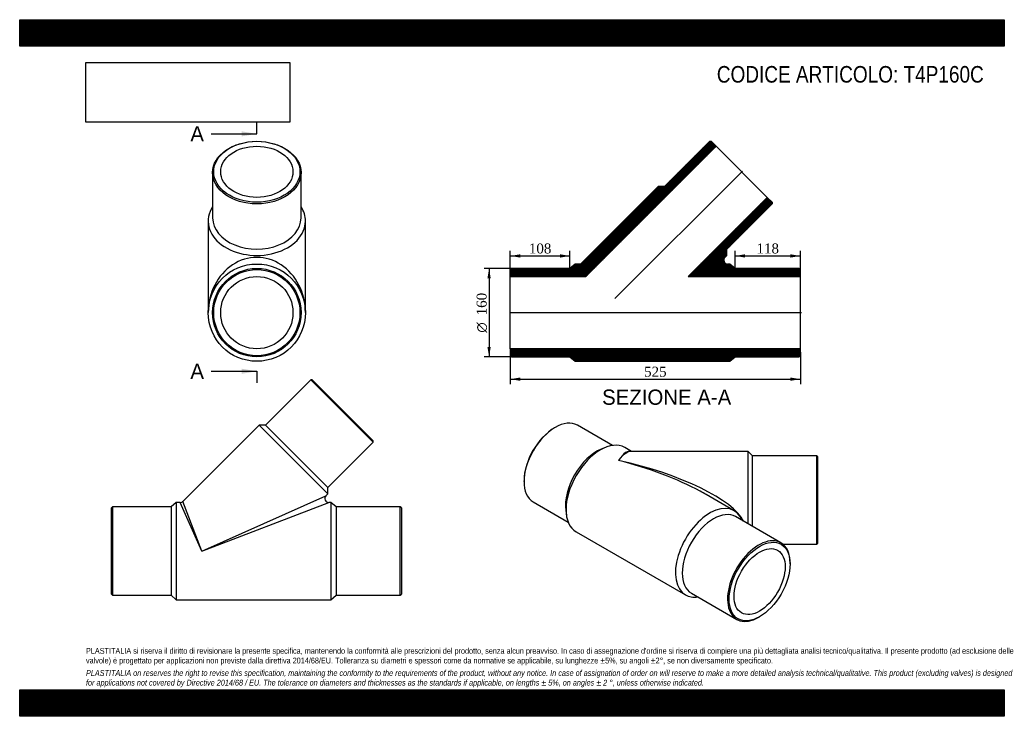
# Model space of a CAD drawing. Header units: millimetres. Extents: x 0 to 1782, y 0 to 1260.
import ezdxf
from ezdxf.enums import TextEntityAlignment as Align
from ezdxf.lldxf.tags import DXFTag

# ---------------------------------------------------------------- set-up
doc = ezdxf.new("R2010")
doc.units = ezdxf.units.MM
doc.header["$LTSCALE"] = 6
for name, color, linetype in [('Default', 7, 'Continuous'), ('DV3_Default', 7, 'Continuous'), ('T4P160C', 7, 'Continuous')]:
    doc.layers.add(name, color=color, linetype=linetype)
doc.styles.add('SEACAD_Solid_Edge_ANSI', font='seans.ttf')
doc.styles.add('SEACAD_Solid_Edge_ANSI1_Symbols', font='semeca1.ttf')
doc.styles.add('SEACAD_Times_New_Roman', font='times.ttf')
tags = doc.linetypes.add('CENTER2', pattern=[28.575, 19.05, -3.175, 3.175, -3.175]).pattern_tags.tags
tags[10:11] = [DXFTag(74, 4), DXFTag(75, 0), DXFTag(340, '0'), DXFTag(46, 0.0), DXFTag(50, 0.0), DXFTag(44, 0.0), DXFTag(45, 0.0)]
tags[8:9] = [DXFTag(74, 4), DXFTag(75, 0), DXFTag(340, '0'), DXFTag(46, 0.0), DXFTag(50, 0.0), DXFTag(44, 0.0), DXFTag(45, 0.0)]
tags[6:7] = [DXFTag(74, 4), DXFTag(75, 0), DXFTag(340, '0'), DXFTag(46, 0.0), DXFTag(50, 0.0), DXFTag(44, 0.0), DXFTag(45, 0.0)]
tags[4:5] = [DXFTag(74, 4), DXFTag(75, 0), DXFTag(340, '0'), DXFTag(46, 0.0), DXFTag(50, 0.0), DXFTag(44, 0.0), DXFTag(45, 0.0)]
doc.dimstyles.new('ANSImm', dxfattribs={"dimtxt": 18, "dimasz": 18, "dimexe": 9, "dimexo": 0, "dimgap": 4.5, "dimtad": 1, "dimdsep": 46, "dimtxsty": 'SEACAD_Times_New_Roman', "dimblk1": '_SE_FILLED', "dimblk2": '_SE_FILLED', "dimsah": 1, "dimcen": 9, "dimazin": 0, "dimtfac": 0.85, "dimtdec": 3, "dimtofl": 0, "dimtmove": 0, "dimatfit": 3, "dimfxl": 1, "dimarcsym": 0})
picture_1 = doc.add_image_def('image1.jpg', size_in_pixel=(4302, 1260))

# ---------------------------------------------------------------- blocks, each defined once
blk = doc.blocks.new('SE')
at = {"layer": 'T4P160C', "color": 7, "linetype": 'Continuous'}
for p, q in [((526.7, 608.8), (444.7, 526.8)), ((639.8, 495.6), (526.7, 608.8)), ((529.5, 608.8), (526.7, 608.8)), ((529.5, 608.8), (639.8, 498.5)), ((433.4, 526.8), (295.4, 388.8)), ((433.4, 526.8), (557.8, 402.3)), ((444.7, 526.8), (433.4, 526.8)), ((444.7, 526.8), (557.8, 413.6)), ((557.8, 413.6), (639.8, 495.6)), ((639.8, 495.6), (639.8, 498.5)), ((557.8, 402.3), (557.8, 413.6)), ((329.8, 298.8), (554.2, 398.7)), ((554.2, 398.7), (557.8, 402.3)), ((167.9, 378.8), (165.9, 376.8)), ((165.9, 220.8), (165.9, 376.8)), ((167.9, 378.8), (167.9, 218.8)), ((273.9, 378.8), (167.9, 378.8)), ((283.4, 386.8), (273.9, 378.8)), ((273.9, 378.8), (273.9, 218.8)), ((283.4, 386.8), (283.4, 210.8)), ((290.5, 386.8), (283.4, 386.8)), ((329.8, 298.8), (290.5, 386.8)), ((329.8, 298.8), (295.4, 388.8)), ((329.8, 298.8), (559.2, 386.8)), ((563.4, 386.8), (559.2, 386.8)), ((563.4, 386.8), (563.4, 210.8)), ((572.9, 378.8), (563.4, 386.8)), ((572.9, 378.8), (572.9, 218.8)), ((688.9, 378.8), (572.9, 378.8)), ((688.9, 218.8), (688.9, 378.8)), ((690.9, 376.8), (688.9, 378.8)), ((690.9, 376.8), (690.9, 220.8)), ((165.9, 220.8), (167.9, 218.8)), ((167.9, 218.8), (273.9, 218.8)), ((273.9, 218.8), (283.4, 210.8)), ((563.4, 210.8), (572.9, 218.8)), ((572.9, 218.8), (688.9, 218.8)), ((688.9, 218.8), (690.9, 220.8)), ((283.4, 210.8), (563.4, 210.8))]:
    blk.add_line(p, q, dxfattribs=at)
for centre, start, end in [((559.2, 393.8), 135.6745, 269.3334), ((290.5, 393.8), 270.6738, 314.721)]:
    blk.add_arc(centre, 7, start, end, dxfattribs=at)
blk = doc.blocks.new('SE1')
at = {"layer": 'T4P160C', "color": 7, "linetype": 'Continuous'}
for p, q in [((349.2, 983.5), (349.2, 901.5)), ((509.2, 901.5), (509.2, 983.5)), ((341.2, 895.8), (341.2, 730.1)), ((517.2, 730.1), (517.2, 895.8))]:
    blk.add_line(p, q, dxfattribs=at)
for radius in [88, 80, 78, 65.4]:
    blk.add_circle((429.2, 730.1), radius, dxfattribs=at)
for centre, major_axis in [((429.2, 983.5), (80, 0)), ((429.2, 984.9), (-78, 0)), ((429.2, 984.9), (-65.4, 0))]:
    blk.add_ellipse(centre, major_axis=major_axis, ratio=0.707107, dxfattribs=at)
for centre, major_axis, ratio, start_param, end_param in [((429.2, 895.8), (88, 0), 0.707107, 2.711893, 6.283185), ((429.2, 895.8), (88, 0), 0.707107, 0, 0.4297), ((429.2, 901.5), (-80, 0), 0.707107, 0, 3.141593), ((429.2, 730.1), (0, -99.9), 0.880442, 1.570796, 4.712389)]:
    blk.add_ellipse(centre, major_axis=major_axis, ratio=ratio, start_param=start_param, end_param=end_param, dxfattribs=at)
blk = doc.blocks.new('SE3')
at = {"color": 7, "linetype": 'Continuous', "style": 'SEACAD_Solid_Edge_ANSI'}
blk.add_text('A', height=27.6, dxfattribs=at).set_placement((308.9, 1067.3), align=Align.TOP_LEFT)
blk = doc.blocks.new('SE4')
at = {"color": 7, "linetype": 'Continuous', "style": 'SEACAD_Solid_Edge_ANSI'}
blk.add_text('A', height=27.6, dxfattribs=at).set_placement((308.9, 637.9), align=Align.TOP_LEFT)
blk = doc.blocks.new('SEANNOT_GROUP')
at = {"linetype": 'Continuous'}
blk.add_hatch(color=7, dxfattribs=at).paths.add_polyline_path([(401.6, 1048.9), (429.2, 1053.5), (401.6, 1058.1)])
at = {"color": 7, "linetype": 'Continuous'}
blk.add_lwpolyline([(346.4, 1053.5), (429.2, 1053.5)], dxfattribs=at)
blk = doc.blocks.new('SEANNOT_GROUP1')
at = {"linetype": 'Continuous'}
blk.add_hatch(color=7, dxfattribs=at).paths.add_polyline_path([(401.6, 619.5), (429.2, 624.1), (401.6, 628.7)])
at = {"color": 7, "linetype": 'Continuous'}
blk.add_lwpolyline([(346.4, 624.1), (429.2, 624.1)], dxfattribs=at)
blk = doc.blocks.new('SE2')
at = {"layer": 'Default', "color": 7, "linetype": 'CENTER2'}
for p, q in [((429.2, 1053.5), (429.2, 1074.2)), ((429.2, 624.1), (429.2, 603.4))]:
    blk.add_line(p, q, dxfattribs=at)
at = {"layer": 'Default', "color": 7, "linetype": 'CENTER2', "const_width": 0.0001}
blk.add_lwpolyline([(429.2, 1053.5), (429.2, 624.1)], dxfattribs=at)
at = {"layer": 'Default'}
for name in ['SE3', 'SEANNOT_GROUP', 'SE4', 'SEANNOT_GROUP1']:
    blk.add_blockref(name, (0, 0), dxfattribs=at)
blk = doc.blocks.new('SE5')
at = {"layer": 'T4P160C', "linetype": 'Continuous'}
h = blk.add_hatch(dxfattribs=at)
h.set_pattern_fill('LINE', scale=0.472441, angle=200, style=0)
edge = h.paths.add_edge_path()
edge.add_line((1005.4, 818.1), (995.9, 810.1))
edge.add_line((995.9, 810.1), (889.9, 810.1))
edge.add_line((889.9, 810.1), (887.9, 808.1))
edge.add_line((887.9, 808.1), (887.9, 795.5))
edge.add_line((887.9, 795.5), (1024.8, 795.5))
edge.add_line((1024.8, 795.5), (1260.5, 1031.2))
edge.add_line((1260.5, 1031.2), (1251.6, 1040.1))
edge.add_line((1251.6, 1040.1), (1248.8, 1040.1))
edge.add_line((1248.8, 1040.1), (1166.7, 958.1))
edge.add_line((1166.7, 958.1), (1155.4, 958.1))
edge.add_line((1155.4, 958.1), (1017.5, 820.1))
edge.add_arc((1012.5, 825.1), 7, 270, 315, ccw=False)
edge.add_line((1012.5, 818.1), (1005.4, 818.1))
h = blk.add_hatch(dxfattribs=at)
h.set_pattern_fill('LINE', scale=0.472441, angle=200, style=0)
edge = h.paths.add_edge_path()
edge.add_line((1285.4, 818.1), (1281.2, 818.1))
edge.add_arc((1281.2, 825.1), 7, 135, 270, ccw=False)
edge.add_line((1276.3, 830), (1279.9, 833.6))
edge.add_line((1279.9, 833.6), (1279.9, 844.9))
edge.add_line((1279.9, 844.9), (1361.9, 927))
edge.add_line((1361.9, 927), (1361.9, 929.8))
edge.add_line((1361.9, 929.8), (1353, 938.7))
edge.add_line((1353, 938.7), (1209.8, 795.5))
edge.add_line((1209.8, 795.5), (1412.9, 795.5))
edge.add_line((1412.9, 795.5), (1412.9, 808.1))
edge.add_line((1412.9, 808.1), (1410.9, 810.1))
edge.add_line((1410.9, 810.1), (1294.9, 810.1))
edge.add_line((1294.9, 810.1), (1285.4, 818.1))
h = blk.add_hatch(dxfattribs=at)
h.set_pattern_fill('LINE', scale=0.472441, angle=200, style=0)
h.paths.add_polyline_path([(889.9, 650.1), (995.9, 650.1), (1005.4, 642.1), (1285.4, 642.1), (1294.9, 650.1), (1410.9, 650.1), (1412.9, 652.1), (1412.9, 664.7), (887.9, 664.7), (887.9, 652.1)])
at = {"layer": 'DV3_Default', "color": 7, "linetype": 'CENTER2'}
for p, q in [((1077.3, 755.5), (1308, 986.2)), ((886.2, 730.1), (1414.7, 730.1))]:
    blk.add_line(p, q, dxfattribs=at)
at = {"layer": 'T4P160C', "color": 7, "linetype": 'Continuous'}
for p, q in [((1248.8, 1040.1), (1166.7, 958.1)), ((1248.8, 1040.1), (1251.6, 1040.1)), ((1260.5, 1031.2), (1251.6, 1040.1)), ((1024.8, 795.5), (1260.5, 1031.2)), ((1353, 938.7), (1260.5, 1031.2)), ((1155.4, 958.1), (1017.5, 820.1)), ((1166.7, 958.1), (1155.4, 958.1)), ((1353, 938.7), (1209.8, 795.5)), ((1279.9, 844.9), (1361.9, 927)), ((1361.9, 929.8), (1353, 938.7)), ((1361.9, 929.8), (1361.9, 927)), ((1279.9, 833.6), (1279.9, 844.9)), ((1276.3, 830), (1279.9, 833.6)), ((887.9, 808.1), (889.9, 810.1)), ((887.9, 808.1), (887.9, 795.5)), ((995.9, 810.1), (889.9, 810.1)), ((1005.4, 818.1), (995.9, 810.1)), ((1012.5, 818.1), (1005.4, 818.1)), ((1285.4, 818.1), (1281.2, 818.1)), ((1294.9, 810.1), (1285.4, 818.1)), ((1410.9, 810.1), (1294.9, 810.1)), ((1410.9, 810.1), (1412.9, 808.1)), ((1412.9, 795.5), (1412.9, 808.1)), ((887.9, 664.7), (887.9, 795.5)), ((887.9, 795.5), (1024.8, 795.5)), ((1209.8, 795.5), (1412.9, 795.5)), ((1412.9, 664.7), (1412.9, 795.5)), ((887.9, 664.7), (887.9, 652.1)), ((1412.9, 664.7), (887.9, 664.7)), ((1412.9, 652.1), (1412.9, 664.7)), ((889.9, 650.1), (887.9, 652.1)), ((889.9, 650.1), (995.9, 650.1)), ((995.9, 650.1), (1005.4, 642.1)), ((1005.4, 642.1), (1285.4, 642.1)), ((1285.4, 642.1), (1294.9, 650.1)), ((1294.9, 650.1), (1410.9, 650.1)), ((1412.9, 652.1), (1410.9, 650.1))]:
    blk.add_line(p, q, dxfattribs=at)
for centre, start, end in [((1012.5, 825.1), 270, 315), ((1281.2, 825.1), 135, 270)]:
    blk.add_arc(centre, 7, start, end, dxfattribs=at)
blk = doc.blocks.new('SE6')
at = {"layer": 'T4P160C', "color": 7, "linetype": 'Continuous'}
for p, q in [((969.3, 522.5), (967.9, 521.7)), ((1072.7, 489.9), (1009.3, 526.5)), ((1060.1, 486.4), (1052.6, 483.3)), ((1107.4, 479.1), (1095, 486.2)), ((1318.3, 479.1), (1106.5, 479.1)), ((1318.3, 348.1), (1318.3, 479.1)), ((1326.3, 471.1), (1318.3, 479.1)), ((1326.3, 343.4), (1326.3, 471.1)), ((1442.3, 471.1), (1326.3, 471.1)), ((1442.3, 471.1), (1442.3, 311.1)), ((1444.3, 469.1), (1442.3, 471.1)), ((1444.3, 313.1), (1444.3, 469.1)), ((912.7, 426.1), (912.7, 424.5)), ((1293, 371.9), (1242.5, 401.1)), ((929.3, 387.9), (992.7, 351.3)), ((988.3, 372), (989.4, 363.9)), ((1377.7, 313.8), (1295.7, 361.1)), ((1007, 333.8), (1205, 219.5)), ((1381.6, 311.1), (1442.3, 311.1)), ((1442.3, 311.1), (1444.3, 313.1)), ((1394.3, 275.5), (1394.3, 277.1)), ((1215.7, 222.5), (1297.7, 175.2)), ((1337.7, 179.2), (1339.1, 180))]:
    blk.add_line(p, q, dxfattribs=at)
for centre, major_axis, ratio, start_param, end_param in [((969.3, 457.2), (-40, -69.3), 0.57735, 3.141593, 6.283185), ((967.9, 458), (39, 67.5), 0.57735, 0.785398, 2.356194), ((1051, 410), (-44, -76.2), 0.57735, 3.141593, 6.283185), ((1044.3, 413.9), (-40, -69.3), 0.57735, 3.779429, 5.645349), ((1083.8, 391.1), (-22.2, -88.4), 0.297289, 3.091317, 3.842396), ((1083.8, 391.1), (-25.8, -87.6), 0.339295, 3.241242, 3.856722), ((1083.8, 391.1), (-228.7, 55.9), 0.297202, 3.380351, 4.784859), ((1083.8, 391.1), (-223.6, 63.6), 0.298378, 4.076975, 4.797021), ((1083.8, 391.1), (-223.6, 63.6), 0.298378, 4.011623, 4.076975), ((1249, 295.7), (-44, -76.2), 0.57735, 2.711893, 6.283185), ((1255.7, 291.8), (-40, -69.3), 0.57735, 3.141593, 6.283185), ((1337.7, 244.5), (40, 69.3), 0.57735, 0, 3.926991), ((1337.7, 244.5), (40, 69.3), 0.57735, 5.497787, 6.283185), ((1249, 295.7), (-44, -76.2), 0.57735, 0, 0.4297)]:
    blk.add_ellipse(centre, major_axis=major_axis, ratio=ratio, start_param=start_param, end_param=end_param, dxfattribs=at)
for major_axis in [(-39, -67.5), (-32.7, -56.6)]:
    blk.add_ellipse((1339.1, 243.7), major_axis=major_axis, ratio=0.57735, dxfattribs=at)
blk = doc.blocks.new('DMBLK51')
at = {"layer": 'Default', "linetype": 'Continuous'}
for points in [[(905.9, 606.8), (905.9, 612.8), (887.9, 609.8)], [(1394.9, 606.8), (1412.9, 609.8), (1394.9, 612.8)]]:
    blk.add_hatch(color=7, dxfattribs=at).paths.add_polyline_path(points)
at = {"layer": 'Default', "color": 7, "linetype": 'Continuous'}
for p, q in [((887.9, 658.4), (887.9, 600.8)), ((1412.9, 658.4), (1412.9, 600.8)), ((887.9, 609.8), (1412.9, 609.8))]:
    blk.add_line(p, q, dxfattribs=at)
at = {"layer": 'Default', "color": 7, "linetype": 'Continuous', "style": 'SEACAD_Times_New_Roman'}
blk.add_text('525', height=18, dxfattribs=at).set_placement((1130, 632.3), align=Align.TOP_LEFT)
blk = doc.blocks.new('_SE_FILLED')
at = {"color": 0}
blk.add_line((0, 0), (-1, 0), dxfattribs=at)
blk.add_solid([(0, 0), (-1, -0.1665), (-1, 0.1665), (0, 0)], dxfattribs=at)
blk = doc.blocks.new('DMBLK52')
at = {"layer": 'Default', "linetype": 'Continuous'}
for points in [[(1312.9, 835.7), (1294.9, 832.7), (1312.9, 829.7)], [(1394.9, 835.7), (1394.9, 829.7), (1412.9, 832.7)]]:
    blk.add_hatch(color=7, dxfattribs=at).paths.add_polyline_path(points)
at = {"layer": 'Default', "color": 7, "linetype": 'Continuous'}
for p, q in [((1294.9, 810.1), (1294.9, 841.7)), ((1412.9, 808.1), (1412.9, 841.7)), ((1294.9, 832.7), (1412.9, 832.7))]:
    blk.add_line(p, q, dxfattribs=at)
at = {"layer": 'Default', "color": 7, "linetype": 'Continuous', "style": 'SEACAD_Times_New_Roman'}
blk.add_text('118', height=18, dxfattribs=at).set_placement((1333.5, 855.2), align=Align.TOP_LEFT)
blk = doc.blocks.new('DMBLK53')
at = {"layer": 'Default', "linetype": 'Continuous'}
for points in [[(905.9, 835.7), (887.9, 832.7), (905.9, 829.7)], [(977.9, 835.7), (977.9, 829.7), (995.9, 832.7)]]:
    blk.add_hatch(color=7, dxfattribs=at).paths.add_polyline_path(points)
at = {"layer": 'Default', "color": 7, "linetype": 'Continuous'}
for p, q in [((887.9, 795.5), (887.9, 841.7)), ((995.9, 810.1), (995.9, 841.7)), ((887.9, 832.7), (995.9, 832.7))]:
    blk.add_line(p, q, dxfattribs=at)
at = {"layer": 'Default', "color": 7, "linetype": 'Continuous', "style": 'SEACAD_Times_New_Roman'}
blk.add_text('108', height=18, dxfattribs=at).set_placement((921.5, 855.2), align=Align.TOP_LEFT)
blk = doc.blocks.new('GDimGGroup')
at = {"layer": 'Default', "linetype": 'Continuous'}
for points in [[(846.5, 792.1), (852.5, 792.1), (849.5, 810.1)], [(846.5, 668.1), (849.5, 650.1), (852.5, 668.1)]]:
    blk.add_hatch(color=7, dxfattribs=at).paths.add_polyline_path(points)
at = {"layer": 'Default', "color": 7, "linetype": 'Continuous'}
for p, q in [((889.9, 810.1), (840.5, 810.1)), ((849.5, 810.1), (849.5, 650.1)), ((889.9, 650.1), (840.5, 650.1))]:
    blk.add_line(p, q, dxfattribs=at)
for s, style, p in [('160', 'SEACAD_Times_New_Roman', (827, 725.2)), ('O', 'SEACAD_Solid_Edge_ANSI1_Symbols', (827, 693.9))]:
    blk.add_text(s, height=18, rotation=90, dxfattribs=dict(at, style=style)).set_placement(p, align=Align.TOP_LEFT)

msp = doc.modelspace()

# ---------------------------------------------------------------- hatches: boundary and pattern name
at = {"layer": 'Default', "linetype": 'Continuous'}
h = msp.add_hatch(dxfattribs=at)
h.set_pattern_fill('LINE', scale=0.629921, angle=45, style=0)
h.paths.add_polyline_path([(1782, 1212), (1782, 1260), (0, 1260), (0, 1212)])
for points in [[(1782, 1212), (1782, 1260), (0, 1260), (0, 1212)], [(1782, 0), (1782, 48), (0, 48), (0, 0)]]:
    msp.add_hatch(color=7, dxfattribs=at).paths.add_polyline_path(points)
h = msp.add_hatch(dxfattribs=at)
h.set_pattern_fill('LINE', scale=0.629921, angle=45, style=0)
h.paths.add_polyline_path([(1782, 0), (1782, 48), (0, 48), (0, 0)])

# ---------------------------------------------------------------- linework, layer by layer
at = {"layer": 'Default', "color": 7, "linetype": 'Continuous'}
for p, q in [((0, 1260), (1782, 1260)), ((0, 1212), (0, 1260)), ((1782, 1260), (1782, 1212)), ((1782, 1212), (0, 1212)), ((0, 48), (1782, 48)), ((0, 0), (0, 48)), ((1782, 48), (1782, 0)), ((1782, 0), (0, 0))]:
    msp.add_line(p, q, dxfattribs=at)

# ---------------------------------------------------------------- block references
at = {"layer": 'Default'}
for name in ['SE2', 'SE1', 'SE5', 'GDimGGroup', 'SE', 'SE6']:
    msp.add_blockref(name, (0, 0), dxfattribs=at)

# ---------------------------------------------------------------- texts
at = {"layer": 'Default', "color": 7, "linetype": 'Continuous', "style": 'SEACAD_Solid_Edge_ANSI'}
msp.add_text('SEZIONE A-A', height=27.6, dxfattribs=at).set_placement((1054.083, 591.038), align=Align.TOP_LEFT)
at = {"layer": 'Default', "attachment_point": 1}
for s, insert, char_height, width in [('{\\fArial Narrow|b0||i0||c0|p34;\\C7;\\H30.;\\W1.;CODICE ARTICOLO: T4P160C}', (1261.717, 1176.201), 30, 498.41871), ("{\\fArial Narrow|b0||i0||c0|p34;\\C7;\\H10.5;\\W1.;PLASTITALIA si riserva il diritto di revisionare la presente specifica, mantenendo la conformità alle prescrizioni del prodotto, senza alcun preavviso. In caso di assegnazione d'ordine si riserva di compiere una più dettagliata analisi tecnico/qualitativa. Il presente prodotto (ad esclusione delle \\P}{\\fArial Narrow|b0||i0||c0|p34;\\C7;\\H10.5;\\W1.;valvole) è progettato per applicazioni non previste dalla direttiva 2014/68/EU. Tolleranza su diametri e spessori come da normative se applicabile, su lunghezze ±5%, su angoli ±2°, se non diversamente specificato.\\P}{\\fArial Narrow|b0||i0||c0|p34;\\C7;\\H3.;\\W1.;   \\P}{\\fArial Narrow|b0||i1||c0|p34;\\C7;\\H10.5;\\W1.;PLASTITALIA on reserves the right to revise this specification, maintaining the conformity to the requirements of the product, without any notice. In case of assignation of order on will reserve to make a more detailed analysis technical/qualitative. This product (excluding valves) is designed \\P}{\\fArial Narrow|b0||i1||c0|p34;\\C7;\\H10.5;\\W1.;for applications not covered by Directive 2014/68 / EU. The tolerance on diameters and thicknesses as the standards if applicable, on lengths ± 5%, on angles ± 2 °, unless otherwise indicated.\\P}", (120, 123.614), 10.5, 1542)]:
    msp.add_mtext(s, dxfattribs=dict(at, insert=insert, char_height=char_height, width=width))

# ---------------------------------------------------------------- dimensions: what is measured, and where the dimension line sits
at = {"layer": 'Default', "color": 7, "linetype": 'Continuous'}
for base, p1, p2, picture, middle in [((995.925, 832.672), (887.925, 795.458), (995.925, 810.058), 'DMBLK53', (941.925, 832.672)), ((1412.925, 832.672), (1294.925, 810.058), (1412.925, 808.058), 'DMBLK52', (1353.925, 832.672))]:
    dim = msp.add_linear_dim(base=base, p1=p1, p2=p2, text='\\A1;<>', dimstyle='ANSImm', dxfattribs=at)
    dim.commit()
    dim.dimension.update_dxf_attribs({"geometry": picture, "text_midpoint": middle, "dimtype": 160})
dim = msp.add_linear_dim(base=(887.925, 609.836), p1=(887.925, 658.358), p2=(1412.925, 658.358), angle=0, text='\\A1;<>', dimstyle='ANSImm', dxfattribs=at)
dim.commit()
dim.dimension.update_dxf_attribs({"geometry": 'DMBLK51', "text_midpoint": (1150.425, 609.836), "dimtype": 161})

# ---------------------------------------------------------------- pictures from other files: only their frames are drawn
image = msp.add_image(picture_1, insert=(120, 1074.619), size_in_units=(368.743, 108))
image.dxf.flags = 7

doc.saveas('drawing.dxf')
